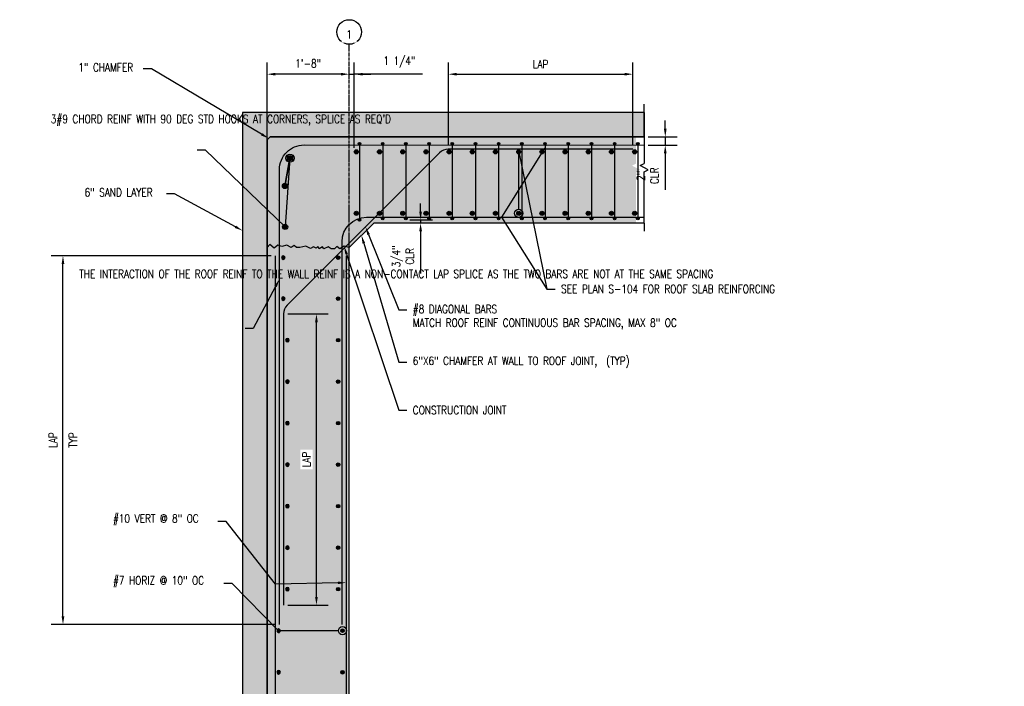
# Model space of a CAD drawing. Header units: inches. Extents: x 870 to 1996, y -84 to 460.
# Tile 19 of 20: x 1255 to 1495, y 72 to 235. Entities that reach past the tile are written whole.
import ezdxf
from ezdxf import colors
from ezdxf.entities.mleader import LeaderData, LeaderLine
from ezdxf.math import Vec2, Vec3

# ---------------------------------------------------------------- set-up
doc = ezdxf.new("R2010")
doc.units = ezdxf.units.IN
doc.header["$MEASUREMENT"] = 0
doc.linetypes.add('CENTER2', pattern=[1.125, 0.75, -0.125, 0.125, -0.125])
for name, color, linetype in [('A-DETL', 3, 'Continuous'), ('A-DETL-THIN', 1, 'Continuous'), ('A-DETL-WIDE', 5, 'Continuous'), ('A-FLOR', 173, 'Continuous'), ('A-WALL', 4, 'Continuous'), ('S-ANNO-DIMS', 1, 'Continuous'), ('S-ANNO-NOTE', 2, 'Continuous'), ('S-GRID', 1, 'CENTER2'), ('S-GRID-IDEN', 1, 'Continuous')]:
    doc.layers.add(name, color=color, linetype=linetype)
doc.layers.add('A-WALL-PATT', color=9, linetype='Continuous', true_color=0x808080)
doc.styles.add('Annotative', font='romans.shx', dxfattribs={"width": 0.8, "height": 0.125})
doc.dimstyles.new('Annotative', dxfattribs={"dimscale": 0, "dimtxt": 0.125, "dimasz": 0.125, "dimexe": 0.18, "dimexo": 0.0625, "dimgap": 0.09, "dimtad": 1, "dimdec": 3, "dimzin": 3, "dimdsep": 46, "dimlunit": 4, "dimtxsty": 'Annotative', "dimcen": 0.09, "dimclrt": 2, "dimazin": 2, "dimtfac": 1, "dimtdec": 3, "dimtmove": 0, "dimatfit": 0, "dimfxl": 1, "dimtfill": 1, "dimfrac": 2, "dimtolj": 1, "dimtzin": 0, "dimarcsym": 0})

# ---------------------------------------------------------------- blocks, each defined once
blk = doc.blocks.new('Grid - Circle 3_8_-570341-SECTION RETAINING WALL')
at = {"layer": 'S-GRID-IDEN'}
blk.add_circle((249.08, 219.98), 3, dxfattribs=at)
blk = doc.blocks.new('*D55')
at = {"layer": 'S-ANNO-DIMS', "color": 0, "lineweight": -2, "transparency": 16777216}
for p, q in [((1315.17, 202.5), (1315.17, 224.56)), ((1333.17, 221.68), (1317.17, 221.68))]:
    blk.add_line(p, q, dxfattribs=at)
at = {"layer": 'S-ANNO-DIMS', "color": 0, "transparency": 16777216}
for points in [[(1317.17, 222.01), (1317.17, 221.35), (1315.17, 221.68)], [(1333.17, 222.01), (1333.17, 221.35), (1335.17, 221.68)]]:
    blk.add_solid(points, dxfattribs=at)
at = {"layer": 'S-ANNO-DIMS', "color": 2, "lineweight": -3, "transparency": 16777216, "insert": (1325.17, 224.31), "char_height": 2, "width": 8.2186, "attachment_point": 5, "style": 'Annotative'}
blk.add_mtext('\\A1;1\'-8"', dxfattribs=at)
blk = doc.blocks.new('_DotBlank')
at = {"color": 0, "linetype": 'ByBlock', "lineweight": -2}
blk.add_line((-0.5, 0), (-1, 0), dxfattribs=at)
blk.add_circle((0, 0), 0.5, dxfattribs=at)
blk = doc.blocks.new('*D40')
at = {"layer": 'S-ANNO-DIMS', "color": 0, "lineweight": -2, "transparency": 16777216}
for p, q in [((1412.25, 208.37), (1412.25, 210.37)), ((1408.12, 206.37), (1415.13, 206.37)), ((1408.12, 204.35), (1415.13, 204.35)), ((1412.25, 206.37), (1412.25, 204.35)), ((1412.25, 202.35), (1412.25, 193.44))]:
    blk.add_line(p, q, dxfattribs=at)
at = {"layer": 'S-ANNO-DIMS', "color": 0, "transparency": 16777216}
for points in [[(1411.91, 208.37), (1412.58, 208.37), (1412.25, 206.37)], [(1411.91, 202.35), (1412.58, 202.35), (1412.25, 204.35)]]:
    blk.add_solid(points, dxfattribs=at)
at = {"layer": 'S-ANNO-DIMS', "color": 2, "lineweight": -3, "transparency": 16777216, "insert": (1407.95, 196.9), "char_height": 2, "attachment_point": 5, "rotation": 90, "style": 'Annotative'}
blk.add_mtext('\\A1;2"\\PCLR', dxfattribs=at)
blk = doc.blocks.new('*U22')
for p, q in [((0.5, 1), (-0.5, -1)), ((1, 0), (0.5, 1)), ((-13.5, 0), (-15.5, 0)), ((-13.5, 0), (-1, 0)), ((-0.5, -1), (-1, 0)), ((13.5, 0), (1, 0)), ((13.5, 0), (15.5, 0))]:
    blk.add_line(p, q)
blk = doc.blocks.new('Reinforcing Bar Section_USACE - __5-V7-INTERIOR COLUMN SECTION')
h = blk.add_hatch(color=256)
h.dxf.hatch_style = 1
h.paths.add_polyline_path([(-1177.2, 10.66, 1), (-1177.83, 10.66, 1)])
blk.add_circle((-1177.51, 10.66), 0.312)
blk = doc.blocks.new('*U29')
at = {"layer": 'A-DETL', "lineweight": -3}
blk.add_line((0, 9.13), (0, -8.5), dxfattribs=at)
for p in [(1177.51, -1.22), (1177.51, -19.47)]:
    blk.add_blockref('Reinforcing Bar Section_USACE - __5-V7-INTERIOR COLUMN SECTION', p, dxfattribs=at)
blk = doc.blocks.new('*U30')
at = {"color": 0, "linetype": 'ByBlock', "lineweight": -2, "transparency": 16777216}
for p in [(0, 0), (5.65625, 0), (11.3125, 0), (16.96875, 0), (22.625, 0), (28.28125, 0), (33.9375, 0), (39.59375, 0), (45.25, 0), (50.90625, 0), (56.5625, 0), (62.21875, 0)]:
    blk.add_blockref('*U29', p, dxfattribs=at)
blk = doc.blocks.new('Reinforcing Bar Section_USACE - __7-1491228-INTERIOR COLUMN SECTION')
h = blk.add_hatch()
h.set_pattern_fill('AR-CONC', color=256)
h.set_pattern_definition([(50, (0, 0), (7.172602, -0.62752), [0.75, -8.25]), (355, (0, 0), (-1.387513, 7.52192), [0.6, -6.6]), (100.45144, (0.598, -0.052), (5.78509, 6.8944), [0.6374, -7.01142]), (46.1842, (0, 2), (10.672413, -1.65519), [1.125, -12.375]), (96.6356, (0.889, 1.862), (9.34662, 9.74119), [0.9561, -10.51714]), (351.1842, (0, 2), (9.34662, 9.74119), [0.9, -9.9]), (21, (1, 1.5), (5.96907, -4.02619), [0.75, -8.25]), (326, (1, 1.5), (2.433153, 7.2515), [0.6, -6.6]), (71.45144, (1.4974, 1.1645), (8.402224, 3.22531), [0.6374, -7.01142]), (37.5, (0, 0), (0.1215986, 3.3289385), [0, -6.52, 0, -6.7, 0, -6.625]), (7.5, (0, 0), (2.630695, 3.944117), [0, -3.82, 0, -6.37, 0, -2.525]), (327.5, (-2.23, 0), (5.3382244, -0.2255487), [0, -2.5, 0, -7.8, 0, -10.35]), (317.5, (-3.23, 0), (5.831862, 1.00105), [0, -3.25, 0, -5.18, 0, -7.35])])
h.paths.add_polyline_path([(-1272.16, 169.11, 1), (-1273.04, 169.11, 1)])
h = blk.add_hatch(color=256)
h.dxf.hatch_style = 1
h.paths.add_polyline_path([(-1272.16, 169.11, 1), (-1273.04, 169.11, 1)])
blk.add_circle((-1272.6, 169.11), 0.438)
blk = doc.blocks.new('*D58')
at = {"layer": 'S-ANNO-DIMS', "color": 0, "lineweight": -2, "transparency": 16777216}
for p, q in [((1336.42, 203.75), (1336.42, 224.56)), ((1333.17, 221.68), (1331.17, 221.68)), ((1335.17, 221.68), (1336.42, 221.68)), ((1335.17, 221.68), (1336.42, 221.68)), ((1353.01, 221.68), (1336.42, 221.68)), ((1338.42, 221.68), (1340.42, 221.68))]:
    blk.add_line(p, q, dxfattribs=at)
at = {"layer": 'S-ANNO-DIMS', "color": 0, "transparency": 16777216}
for points in [[(1333.17, 222.01), (1333.17, 221.35), (1335.17, 221.68)], [(1338.42, 222.01), (1338.42, 221.35), (1336.42, 221.68)]]:
    blk.add_solid(points, dxfattribs=at)
at = {"layer": 'S-ANNO-DIMS', "color": 2, "transparency": 16777216, "insert": (1347.42, 224.64), "char_height": 2, "attachment_point": 5, "style": 'Annotative'}
blk.add_mtext('\\A1;1 1/4"', dxfattribs=at)
blk = doc.blocks.new('*D49')
at = {"layer": 'S-ANNO-DIMS', "color": 0, "lineweight": -2, "transparency": 16777216}
for p, q in [((1352.58, 188.16), (1352.58, 190.16)), ((1350, 186.16), (1355.46, 186.16)), ((1352.58, 186.16), (1352.58, 185.37)), ((1352.58, 183.37), (1352.58, 173.09))]:
    blk.add_line(p, q, dxfattribs=at)
at = {"layer": 'S-ANNO-DIMS', "color": 0, "transparency": 16777216}
for points in [[(1352.25, 188.16), (1352.92, 188.16), (1352.58, 186.16)], [(1352.25, 183.37), (1352.92, 183.37), (1352.58, 185.37)]]:
    blk.add_solid(points, dxfattribs=at)
at = {"layer": 'S-ANNO-DIMS', "color": 2, "transparency": 16777216, "insert": (1348.29, 177.23), "char_height": 2, "attachment_point": 5, "rotation": 90, "style": 'Annotative', "bg_fill": 3, "box_fill_scale": 1.25, "bg_fill_color": 256, "bg_fill_true_color": 13158600, "bg_fill_transparency": 0}
blk.add_mtext('\\A1;3/4"\\PCLR', dxfattribs=at)
blk = doc.blocks.new('Reinforcing Bar Section_USACE - __10')
h = blk.add_hatch(color=256)
h.dxf.hatch_style = 1
h.paths.add_polyline_path([(0.635, 0, 1), (-0.635, 0, 1)])
blk.add_circle((0, 0), 0.635)
blk = doc.blocks.new('*D81')
at = {"layer": 'S-ANNO-DIMS', "color": 0, "lineweight": -2, "transparency": 16777216}
for p, q in [((1316.17, 177.37), (1262.5, 177.37)), ((1265.38, 89.48), (1265.38, 175.37)), ((1317.17, 87.48), (1262.5, 87.48))]:
    blk.add_line(p, q, dxfattribs=at)
at = {"layer": 'S-ANNO-DIMS', "color": 0, "transparency": 16777216}
for points in [[(1265.04, 175.37), (1265.71, 175.37), (1265.38, 177.37)], [(1265.04, 89.48), (1265.71, 89.48), (1265.38, 87.48)]]:
    blk.add_solid(points, dxfattribs=at)
at = {"layer": 'S-ANNO-DIMS', "color": 2, "transparency": 16777216, "char_height": 2, "attachment_point": 5, "rotation": 90, "style": 'Annotative', "bg_fill": 3, "box_fill_scale": 1.25, "bg_fill_color": 256, "bg_fill_true_color": 13158600, "bg_fill_transparency": 0}
for s, insert in [('\\A1;LAP', (1262.94, 132.43)), ('\\A1;TYP', (1267.82, 132.43))]:
    blk.add_mtext(s, dxfattribs=dict(at, insert=insert))
blk = doc.blocks.new('*D87')
at = {"layer": 'S-ANNO-DIMS', "color": 0, "lineweight": -2, "transparency": 16777216}
for p, q in [((1320.17, 163.19), (1330.07, 163.19)), ((1327.19, 94.19), (1327.19, 161.19)), ((1320.17, 92.19), (1330.07, 92.19))]:
    blk.add_line(p, q, dxfattribs=at)
at = {"layer": 'S-ANNO-DIMS', "color": 0, "transparency": 16777216}
for points in [[(1326.86, 161.19), (1327.52, 161.19), (1327.19, 163.19)], [(1326.86, 94.19), (1327.52, 94.19), (1327.19, 92.19)]]:
    blk.add_solid(points, dxfattribs=at)
at = {"layer": 'S-ANNO-DIMS', "color": 2, "transparency": 16777216, "insert": (1324.75, 127.69), "char_height": 2, "attachment_point": 5, "rotation": 90, "style": 'Annotative', "bg_fill": 3, "box_fill_scale": 1.25, "bg_fill_color": 256, "bg_fill_true_color": 13158600, "bg_fill_transparency": 0}
blk.add_mtext('\\A1;LAP', dxfattribs=at)
blk = doc.blocks.new('*D88')
at = {"layer": 'S-ANNO-DIMS', "color": 0, "lineweight": -2, "transparency": 16777216}
for p, q in [((1359.35, 204.37), (1359.35, 224.56)), ((1404.34, 204.37), (1404.34, 224.56)), ((1361.35, 221.68), (1402.34, 221.68))]:
    blk.add_line(p, q, dxfattribs=at)
at = {"layer": 'S-ANNO-DIMS', "color": 0, "transparency": 16777216}
for points in [[(1361.35, 222.01), (1361.35, 221.35), (1359.35, 221.68)], [(1402.34, 222.01), (1402.34, 221.35), (1404.34, 221.68)]]:
    blk.add_solid(points, dxfattribs=at)
at = {"layer": 'S-ANNO-DIMS', "color": 2, "transparency": 16777216, "insert": (1381.84, 224.12), "char_height": 2, "attachment_point": 5, "style": 'Annotative', "bg_fill": 3, "box_fill_scale": 1.25, "bg_fill_color": 256, "bg_fill_true_color": 13158600, "bg_fill_transparency": 0}
blk.add_mtext('\\A1;LAP', dxfattribs=at)
blk = doc.blocks.new('Reinforcing Bar Section_USACE - __8-579028-SECTION')
blk.add_hatch(color=256).paths.add_polyline_path([(-1486.11, 168.59, 1), (-1485.11, 168.59, 1)])
blk.add_circle((-1485.61, 168.59), 0.5)
blk = doc.blocks.new('*U89')
at = {"layer": 'A-DETL', "lineweight": -3}
for p in [(1485.61, -161.09), (1485.61, -176.09)]:
    blk.add_blockref('Reinforcing Bar Section_USACE - __8-579028-SECTION', p, dxfattribs=at)
blk = doc.blocks.new('*U90')
at = {"layer": 'S-ANNO-DIMS', "color": 0, "linetype": 'ByBlock', "lineweight": -2, "transparency": 16777216}
for p in [(0, 0), (5.65625, 0), (11.3125, 0), (16.96875, 0), (22.625, 0), (28.28125, 0), (33.9375, 0), (39.59375, 0), (45.25, 0), (50.90625, 0), (56.5625, 0), (62.21875, 0), (67.875, 0)]:
    blk.add_blockref('*U89', p, dxfattribs=at)

msp = doc.modelspace()

# ---------------------------------------------------------------- hatches: boundary and pattern name
at = {"layer": 'A-WALL-PATT', "lineweight": -3}
h = msp.add_hatch(dxfattribs=at)
h.set_pattern_fill('AR-CONC', color=8, style=0)
h.set_pattern_definition([(50, (5.0706, 0), (7.172602, -0.627521), [0.75, -8.25]), (355, (5.0706, 0), (-1.387513, 7.52192), [0.6, -6.6]), (100.45144, (5.668, -0.052), (5.78509, 6.8944), [0.637402, -7.01142]), (46.1842, (5.071, 2), (10.672413, -1.655193), [1.125, -12.375]), (96.6356, (5.96, 1.862), (9.34662, 9.741186), [0.9561, -10.51714]), (351.1842, (5.071, 2), (9.34662, 9.74119), [0.9, -9.9]), (21, (6.0706, 1.5), (5.96907, -4.02619), [0.75, -8.25]), (326, (6.0706, 1.5), (2.433153, 7.2515), [0.6, -6.6]), (71.45144, (6.568, 1.1645), (8.402224, 3.22531), [0.637402, -7.01142]), (37.5, (5.0706, 0), (0.1215986, 3.3289385), [0, -6.52, 0, -6.7, 0, -6.625]), (7.5, (5.0706, 0), (2.630695, 3.944117), [0, -3.82, 0, -6.37, 0, -2.525]), (327.5, (2.8406, 0), (5.3382244, -0.2255487), [0, -2.5, 0, -7.8, 0, -10.35]), (317.5, (1.8406, 0), (5.831862, 1.00105), [0, -3.25, 0, -5.18, 0, -7.35])])
h.paths.add_polyline_path([(1315.8777, 206.375), (1315.1706, 205.6679), (1315.1706, 179.375), (1315.1706, 7.51), (1309.1706, 1.51), (1335.1706, 1.51), (1335.1706, 179.375), (1341.1706, 185.375), (1405.1327, 185.375), (1405.1327, 197.875), (1406.1327, 198.375), (1404.1327, 199.375), (1405.1327, 199.875), (1405.1327, 206.375)])

# ---------------------------------------------------------------- linework, layer by layer
at = {"layer": 'A-DETL', "lineweight": -3}
msp.add_line((1337.6707, 204.4096), (1337.6706, 186.4375), dxfattribs=at)
msp.add_lwpolyline([(1335.1706, 179.375), (1333.9193, 179.6966), (1332.9111, 179.1145), (1332.1537, 179.6448), (1331.6234, 179.1145), (1330.7546, 179.1145), (1330.0519, 179.6066), (1328.9809, 179.1071), (1328.6901, 179.6109), (1327.824, 179.1109), (1327.5086, 179.6572), (1327.0926, 179.2412), (1326.4897, 179.5485), (1325.7333, 179.1957), (1324.6195, 179.7632), (1323.1706, 179.375), (1322.3019, 179.375), (1321.7715, 179.9053), (1321.0141, 179.375), (1320.0059, 179.9571), (1318.7546, 179.6355), (1317.785, 179.9926), (1316.8665, 179.2058), (1315.8167, 180.1237), (1315.1706, 179.375)], dxfattribs=at)
at = {"layer": 'A-DETL-WIDE', "lineweight": -3}
for points in [[(1318.1706, 87.478), (1318.1706, 198.4142, -0.41431322), (1324.1727, 204.4142), (1407.1197, 204.386)], [(1404.3371, 203.3708), (1359.3484, 203.3708, 0.19891237), (1357.2271, 202.4921), (1320.0493, 165.3143, 0.19891237), (1319.1706, 163.193), (1319.1706, 92.193)], [(1333.4206, 87.478), (1333.4206, 180.7827, -0.41421356), (1339.4206, 186.7827), (1407.1197, 186.7827)], [(1302.3122, -20.6766), (1311.1706, -20.6766, 0.41421356), (1317.1706, -14.6766), (1317.1706, 177.375)], [(1334.4206, 177.375), (1334.4206, -14.9065, 0.41421356), (1340.4206, -20.9065), (1349.279, -20.9065)]]:
    msp.add_lwpolyline(points, format="xyb", dxfattribs=at)
at = {"layer": 'A-FLOR', "lineweight": -3}
for points in [[(1407.1197, 206.375), (1315.8777, 206.375), (1315.1706, 205.6679), (1315.1706, 179.375)], [(1407.1197, 185.375), (1341.1706, 185.375), (1335.1706, 179.375)]]:
    msp.add_lwpolyline(points, dxfattribs=at)
at = {"layer": 'A-WALL'}
msp.add_lwpolyline([(1315.1706, 179.375), (1315.1706, 7.51), (1309.1706, 1.51), (1335.1706, 1.51), (1335.1706, 179.375)], dxfattribs=at)

# ---------------------------------------------------------------- block references
msp.add_blockref('*U30', (1343.3408, 195.2827))
at = {"layer": 'A-DETL', "lineweight": -3}
for name, p in [('Reinforcing Bar Section_USACE - __5-V7-INTERIOR COLUMN SECTION', (2515.1838, 194.0641)), ('Reinforcing Bar Section_USACE - __10', (1320.7311, 201.1981)), ('Reinforcing Bar Section_USACE - __10', (1319.5038, 194.4002)), ('Reinforcing Bar Section_USACE - __10', (1319.5544, 184.4456)), ('Reinforcing Bar Section_USACE - __5-V7-INTERIOR COLUMN SECTION', (2515.1835, 175.467)), ('Reinforcing Bar Section_USACE - __7-1491228-INTERIOR COLUMN SECTION', (2605.083, 7.8282)), ('Reinforcing Bar Section_USACE - __7-1491228-INTERIOR COLUMN SECTION', (2605.083, -2.1718)), ('Reinforcing Bar Section_USACE - __7-1491228-INTERIOR COLUMN SECTION', (2605.083, -12.2968)), ('Reinforcing Bar Section_USACE - __7-1491228-INTERIOR COLUMN SECTION', (2605.083, -22.4218)), ('Reinforcing Bar Section_USACE - __7-1491228-INTERIOR COLUMN SECTION', (2605.083, -32.5468)), ('Reinforcing Bar Section_USACE - __7-1491228-INTERIOR COLUMN SECTION', (2605.083, -42.6718)), ('Reinforcing Bar Section_USACE - __7-1491228-INTERIOR COLUMN SECTION', (2605.083, -52.7968)), ('Reinforcing Bar Section_USACE - __7-1491228-INTERIOR COLUMN SECTION', (2605.083, -62.9218)), ('Reinforcing Bar Section_USACE - __7-1491228-INTERIOR COLUMN SECTION', (2605.083, -73.0468)), ('Reinforcing Bar Section_USACE - __7-1491228-INTERIOR COLUMN SECTION', (2606.1455, -83.1718)), ('Reinforcing Bar Section_USACE - __7-1491228-INTERIOR COLUMN SECTION', (2606.1455, -93.2968))]:
    msp.add_blockref(name, p, dxfattribs=at)
at = {"layer": 'A-DETL', "lineweight": -3, "xscale": -1}
for p in [(46.5082, 7.8282), (46.5082, -2.1718), (47.5082, -12.2968), (47.5082, -22.4218), (47.5082, -32.5468), (47.5082, -42.6718), (47.5082, -52.7968), (47.5082, -62.9218), (47.5082, -73.0468), (45.3722, -83.1718), (45.3722, -93.2968)]:
    msp.add_blockref('Reinforcing Bar Section_USACE - __7-1491228-INTERIOR COLUMN SECTION', p, dxfattribs=at)
at = {"layer": 'A-DETL-THIN', "rotation": 270}
msp.add_blockref('*U22', (1407.1197, 198.875), dxfattribs=at)
at = {"layer": 'S-GRID-IDEN', "lineweight": -3}
msp.add_blockref('Grid - Circle 3_8_-570341-SECTION RETAINING WALL', (1086.0932, 12), dxfattribs=at)

# ---------------------------------------------------------------- dimensions: what is measured, and where the dimension line sits
at = {"layer": 'S-ANNO-DIMS'}
dim = msp.add_linear_dim(base=(1336.4206, 221.6791), p1=(1335.1706, 172.4824), p2=(1336.4206, 202.7513), dimstyle='Annotative', override={"dimpost": '\\X', "dimse1": 1, "dimtfill": 0}, dxfattribs=at)
dim.commit()
dim.dimension.update_dxf_attribs({"geometry": '*D58', "text_midpoint": (1347.4204, 218.7991), "dimtype": 160})
at = {"layer": 'S-ANNO-DIMS', "lineweight": -3}
dim = msp.add_linear_dim(base=(1315.1706, 221.6791), p1=(1335.1706, 172.4824), p2=(1315.1706, 201.5), dimstyle='Annotative', override={"dimpost": '\\X', "dimse1": 1, "dimtfill": 0}, dxfattribs=at)
dim.commit()
dim.dimension.update_dxf_attribs({"geometry": '*D55', "text_midpoint": (1325.1706, 224.3096)})
dim = msp.add_linear_dim(base=(1412.2476, 204.3542), p1=(1407.1197, 206.375), p2=(1407.1197, 204.3542), angle=90, text='<>\\PCLR', dimstyle='Annotative', override={"dimpost": '\\X', "dimtfill": 0}, dxfattribs=at)
dim.commit()
dim.dimension.update_dxf_attribs({"geometry": '*D40', "text_midpoint": (1407.9505, 196.8951)})

# ---------------------------------------------------------------- leaders
at = {"layer": 'S-ANNO-NOTE', "lineweight": -3}
ml = msp.add_multileader_mtext('Standard', dxfattribs=at)
ml.set_content('1" CHAMFER', color=256, style='Annotative')
ml.set_leader_properties(color=1, linetype='ByLayer', lineweight=-1)
ml.build(insert=Vec2(0, 0))
ml.multileader.update_dxf_attribs({"text_right_attachment_type": 3, "dogleg_length": 0.125, "arrow_head_size": 2, "scale": 16})
ctx = ml.context
ctx.base_point, ctx.scale, ctx.char_height, ctx.arrow_head_size, ctx.landing_gap_size, ctx.plane_origin = Vec3(1267.6766, 223.3473), 16, 2, 2, 1.44, Vec3(1318.2905, 205.8471)
ctx.right_attachment = 3
notes = []
notes.append((ctx, [(0, (1, 1, 0), (1286.9566, 222.9664), (-1, 0), 2, [(0, [(1315.5242, 206.0214)], 0, [])])]))
ctx.mtext.insert, ctx.mtext.width, ctx.mtext.defined_height, ctx.mtext.flow_direction = Vec3(1269.1166, 224.3473), 34.61305, 4.6939, 5
ml = msp.add_multileader_mtext('Standard', dxfattribs=at)
ml.set_content("3#9 CHORD REINF WITH 90 DEG STD HOOKS AT CORNERS, SPLICE AS REQ'D", color=256, style='Annotative')
ml.set_leader_properties(color=1, linetype='ByLayer', lineweight=-1)
ml.set_arrow_properties(name='DOTBLANK')
ml.build(insert=Vec2(0, 0))
ml.multileader.update_dxf_attribs({"text_right_attachment_type": 3, "dogleg_length": 0.125, "arrow_head_size": 2, "scale": 16})
ctx = ml.context
ctx.base_point, ctx.scale, ctx.char_height, ctx.arrow_head_size, ctx.landing_gap_size, ctx.plane_origin = Vec3(1260.9719, 210.5605), 16, 2, 2, 1.44, Vec3(1318.3035, 190.2043)
ctx.right_attachment = 3
notes.append((ctx, [(0, (1, 1, 0), (1300.1376, 203.1319), (-1, 0), 2, [(3, [(1320.7311, 201.1981), (1319.5038, 194.4002), (1320.7311, 201.1981), (1319.5544, 184.4456)], 0, [])])]))
ctx.mtext.insert, ctx.mtext.width, ctx.mtext.defined_height, ctx.mtext.flow_direction = Vec3(1262.4119, 211.7509), 35.31043, 11.3038, 5
ml = msp.add_multileader_mtext('Standard', dxfattribs=at)
ml.set_content('\\pxt3.2,6.4,9.6,12.8,16,19.2,22.4,25.6,28.8,32,35.2,38.4,41.6,44.8,48,51.2,54.4,57.6,60.8,64,67.2,70.4,73.6,76.8,80,83.2,86.4,89.6,92.8,96,99.2,102.4;{\\C256;SEE PLAN S-104 FOR ROOF SLAB REINFORCING }', color=256, style='Annotative')
ml.set_leader_properties(color=1, linetype='ByLayer', lineweight=-1)
ml.build(insert=Vec2(0, 0))
ml.multileader.update_dxf_attribs({"text_right_attachment_type": 3, "dogleg_length": 0.125, "arrow_head_size": 2, "scale": 16})
ctx = ml.context
ctx.base_point, ctx.scale, ctx.char_height, ctx.arrow_head_size, ctx.landing_gap_size, ctx.plane_origin = Vec3(1385.4048, 169.2826), 16, 2, 2, 1.44, Vec3(1361.7626, 204.0565)
ctx.right_attachment = 3
notes.append((ctx, [(0, (1, 1, 0), (1383.4048, 169.2826), (1, 0), 2, [(2, [(1383.3047, 204.3623), (1372.2766, 186.7827)], 0, [])])]))
ctx.mtext.insert, ctx.mtext.width, ctx.mtext.defined_height, ctx.mtext.flow_direction = Vec3(1386.8448, 170.2826), 34.61305, 4.6939, 5
at = {"layer": 'S-ANNO-NOTE'}
ml = msp.add_multileader_mtext('Standard', dxfattribs=at)
ml.set_content('', color=256, style='Annotative')
ml.set_leader_properties(color=1, linetype='ByLayer', lineweight=-1)
ml.set_arrow_properties(name='DOTBLANK')
ml.build(insert=Vec2(0, 0))
ml.multileader.update_dxf_attribs({"has_dogleg": 0, "text_right_attachment_type": 3, "dogleg_length": 0.125, "arrow_head_size": 2, "scale": 16})
ctx = ml.context
ctx.base_point, ctx.scale, ctx.char_height, ctx.arrow_head_size, ctx.landing_gap_size, ctx.plane_origin = Vec3(1383.4048, 169.2826), 16, 2, 2, 1.44, Vec3(1363.3099, 170.8693)
ctx.right_attachment = 3
notes.append((ctx, [(0, (1, 1, 0), (1381.4048, 169.2826), (1, 0), 2, [(1, [(1376.5144, 187.7501), (1376.5144, 202.7513)], 0, [])])]))
ctx.mtext.insert, ctx.mtext.flow_direction = Vec3(1384.8448, 170.2826), 5
at = {"layer": 'S-ANNO-NOTE', "lineweight": -3}
ml = msp.add_multileader_mtext('Standard', dxfattribs=at)
ml.set_content('6" SAND LAYER', color=256, style='Annotative')
ml.set_leader_properties(color=1, linetype='ByLayer', lineweight=-1)
ml.build(insert=Vec2(0, 0))
ml.multileader.update_dxf_attribs({"text_right_attachment_type": 3, "dogleg_length": 0.125, "arrow_head_size": 2, "scale": 16})
ctx = ml.context
ctx.base_point, ctx.scale, ctx.char_height, ctx.arrow_head_size, ctx.landing_gap_size, ctx.plane_origin = Vec3(1269.2004, 192.849), 16, 2, 2, 1.44, Vec3(1317.2585, 193.5687)
ctx.right_attachment = 3
notes.append((ctx, [(0, (1, 1, 0), (1292.5947, 192.468), (-1, 0), 2, [(0, [(1309.1706, 183.5176)], 0, [])])]))
ctx.mtext.insert, ctx.mtext.width, ctx.mtext.defined_height, ctx.mtext.flow_direction = Vec3(1270.6404, 193.849), 28.405907, 4.6939, 5
ml = msp.add_multileader_mtext('Standard', dxfattribs=at)
ml.set_content('#8 DIAGONAL BARS\\PMATCH ROOF REINF CONTINUOUS BAR SPACING, MAX 8" OC', color=256, style='Annotative')
ml.set_leader_properties(color=1, linetype='ByLayer', lineweight=-1)
ml.build(insert=Vec2(0, 0))
ml.multileader.update_dxf_attribs({"text_right_attachment_type": 3, "dogleg_length": 0.125, "arrow_head_size": 2, "scale": 16})
ctx = ml.context
ctx.base_point, ctx.scale, ctx.char_height, ctx.arrow_head_size, ctx.landing_gap_size, ctx.plane_origin = Vec3(1349.2383, 164.2017), 16, 2, 2, 1.44, Vec3(1341.6896, 153.1655)
ctx.right_attachment = 3
notes.append((ctx, [(0, (1, 1, 0), (1347.2383, 164.2017), (1, 0), 2, [(0, [(1339.161, 184.426)], 0, [])])]))
ctx.mtext.insert, ctx.mtext.width, ctx.mtext.defined_height, ctx.mtext.flow_direction = Vec3(1350.6783, 165.3922), 40.308821, 4.6939, 5
ml = msp.add_multileader_mtext('Standard', dxfattribs=at)
ml.set_content('6"X6" CHAMFER AT WALL TO ROOF JOINT,  (TYP)', color=256, style='Annotative')
ml.set_leader_properties(color=1, linetype='ByLayer', lineweight=-1)
ml.build(insert=Vec2(0, 0))
ml.multileader.update_dxf_attribs({"text_right_attachment_type": 3, "dogleg_length": 0.125, "arrow_head_size": 2, "scale": 16})
ctx = ml.context
ctx.base_point, ctx.scale, ctx.char_height, ctx.arrow_head_size, ctx.landing_gap_size, ctx.plane_origin = Vec3(1349.2383, 151.4303), 16, 2, 2, 1.44, Vec3(1343.8533, 135.2072)
ctx.right_attachment = 3
notes.append((ctx, [(0, (1, 1, 0), (1347.2383, 151.4303), (1, 0), 2, [(0, [(1338.1706, 182.375)], 0, [])])]))
ctx.mtext.insert, ctx.mtext.width, ctx.mtext.defined_height, ctx.mtext.flow_direction = Vec3(1350.6783, 152.7637), 34.61305, 4.6939, 5
ml = msp.add_multileader_mtext('Standard', dxfattribs=at)
ml.set_content('CONSTRUCTION JOINT', color=256, style='Annotative')
ml.set_leader_properties(color=1, linetype='ByLayer', lineweight=-1)
ml.build(insert=Vec2(0, 0))
ml.multileader.update_dxf_attribs({"text_right_attachment_type": 3, "dogleg_length": 0.125, "arrow_head_size": 2, "scale": 16})
ctx = ml.context
ctx.base_point, ctx.scale, ctx.char_height, ctx.arrow_head_size, ctx.landing_gap_size, ctx.plane_origin = Vec3(1349.2383, 139.7524), 16, 2, 2, 1.44, Vec3(1317.2585, 182.9543)
ctx.right_attachment = 3
notes.append((ctx, [(1, (1, 1, 0), (1347.2383, 139.7524), (1, 0), 2, [(0, [(1333.9193, 179.6966)], 0, [])])]))
ctx.mtext.insert, ctx.mtext.width, ctx.mtext.defined_height, ctx.mtext.flow_direction = Vec3(1350.6783, 140.7524), 18.341546, 4.6939, 5
ml = msp.add_multileader_mtext('Standard', dxfattribs=at)
ml.set_content('\\pxt3.2,6.4,9.6,12.8,16,19.2,22.4,25.6,28.8,32,35.2,38.4,41.6,44.8,48,51.2,54.4,57.6,60.8,64,67.2,70.4,73.6,76.8,80,83.2,86.4,89.6,92.8,96,99.2,102.4;SEE NOTE 9 ON SHEET S-104 FOR DROP PANEL BAR SIZES AND QUANTITIES', color=256, style='Annotative')
ml.set_leader_properties(color=1, linetype='ByLayer', lineweight=-1)
ml.build(insert=Vec2(0, 0))
ml.multileader.update_dxf_attribs({"text_right_attachment_type": 3, "dogleg_length": 0.125, "arrow_head_size": 2, "scale": 16})
ctx = ml.context
ctx.base_point, ctx.scale, ctx.char_height, ctx.arrow_head_size, ctx.landing_gap_size, ctx.plane_origin = Vec3(1063.7456, 140.2144), 16, 2, 2, 1.44, Vec3(1034.3156, 137.9692)
ctx.right_attachment = 3
notes.append((ctx, [(0, (1, 1, 0), (1061.7456, 140.2144), (1, 0), 2, [(1, [(1050.6436, 174.75)], 0, [])])]))
ctx.mtext.insert, ctx.mtext.width, ctx.mtext.defined_height, ctx.mtext.flow_direction = Vec3(1065.1856, 141.3096), 34.61305, 4.6939, 5
ml = msp.add_multileader_mtext('Standard', dxfattribs=at)
ml.set_content('TERMINATE SPIRAL 2" BELOW BOTTOM OF DROP PANEL ELEVATION', color=256, style='Annotative')
ml.set_leader_properties(color=1, lineweight=-1)
ml.build(insert=Vec2(0, 0))
ml.multileader.update_dxf_attribs({"text_right_attachment_type": 3, "dogleg_length": 0.125, "arrow_head_size": 2, "scale": 16})
ctx = ml.context
ctx.base_point, ctx.scale, ctx.char_height, ctx.arrow_head_size, ctx.landing_gap_size, ctx.plane_origin = Vec3(1063.7456, 125.1122), 16, 2, 2, 1.44, Vec3(1038.7809, 126.8498)
ctx.right_attachment = 3
notes.append((ctx, [(0, (1, 1, 0), (1061.7456, 125.1122), (1, 0), 2, [(0, [(1018.5774, 171.0625)], 0, [])])]))
ctx.mtext.insert, ctx.mtext.width, ctx.mtext.defined_height, ctx.mtext.flow_direction = Vec3(1065.1856, 126.1122), 33.949788, 8.4339, 5
ml = msp.add_multileader_mtext('Standard', dxfattribs=at)
ml.set_content('#4 CLOSED TIES @ 6" OC', color=256, style='Annotative')
ml.set_leader_properties(color=1, linetype='ByLayer', lineweight=-1)
ml.build(insert=Vec2(0, 0))
ml.multileader.update_dxf_attribs({"text_right_attachment_type": 3, "dogleg_length": 0.125, "arrow_head_size": 2, "scale": 16})
ctx = ml.context
ctx.base_point, ctx.scale, ctx.char_height, ctx.arrow_head_size, ctx.landing_gap_size, ctx.plane_origin = Vec3(927.7413, 160.3206), 16, 2, 2, 1.44, Vec3(891.3838, 130.0598)
ctx.right_attachment = 3
notes.append((ctx, [(1, (1, 1, 0), (952.4308, 156.2254), (-1, 0), 2, [(0, [(959.1262, 166.125)], 0, [])])]))
ctx.mtext.insert, ctx.mtext.width, ctx.mtext.defined_height, ctx.mtext.flow_direction = Vec3(929.1813, 161.3206), 21.407139, 7.612, 5
ml = msp.add_multileader_mtext('Standard', dxfattribs=at)
ml.set_content('\\pxt3.2,6.4,9.6,12.8,16,19.2,22.4,25.6,28.8,32,35.2,38.4,41.6,44.8,48,51.2,54.4,57.6,60.8,64,67.2,70.4,73.6,76.8,80,83.2,86.4,89.6,92.8,96,99.2,102.4;{\\C256;CONSTRUCTION\\PJOINT}', color=256, style='Annotative')
ml.set_leader_properties(color=1, linetype='ByLayer', lineweight=-1)
ml.build(insert=Vec2(0, 0))
ml.multileader.update_dxf_attribs({"text_right_attachment_type": 3, "dogleg_length": 0.125, "arrow_head_size": 2, "scale": 16})
ctx = ml.context
ctx.base_point, ctx.scale, ctx.char_height, ctx.arrow_head_size, ctx.landing_gap_size, ctx.plane_origin = Vec3(1063.7456, 105.4837), 16, 2, 2, 1.44, Vec3(1026.4923, 101.1773)
ctx.right_attachment = 3
notes.append((ctx, [(0, (1, 1, 0), (1061.7456, 105.4837), (1, 0), 2, [(0, [(1018.9898, 129.7655)], 0, [])])]))
ctx.mtext.insert, ctx.mtext.width, ctx.mtext.defined_height, ctx.mtext.flow_direction = Vec3(1065.1856, 106.4837), 34.61305, 4.6939, 5
ml = msp.add_multileader_mtext('Standard', dxfattribs=at)
ml.set_content('#10 VERT @ 8" OC', color=256, style='Annotative')
ml.set_leader_properties(color=1, linetype='ByLayer', lineweight=-1)
ml.build(insert=Vec2(0, 0))
ml.multileader.update_dxf_attribs({"text_right_attachment_type": 3, "dogleg_length": 0.125, "arrow_head_size": 2, "scale": 16})
ctx = ml.context
ctx.base_point, ctx.scale, ctx.char_height, ctx.arrow_head_size, ctx.landing_gap_size, ctx.plane_origin = Vec3(1276.126, 112.9775), 16, 2, 2, 1.44, Vec3(1349.4363, 90.5738)
ctx.right_attachment = 3
notes.append((ctx, [(1, (1, 1, 0), (1305.1584, 112.5966), (-1, 0), 2, [(1, [(1334.4206, 97.6621), (1317.1706, 97.2839)], 0, [])])]))
ctx.mtext.insert, ctx.mtext.width, ctx.mtext.defined_height, ctx.mtext.flow_direction = Vec3(1277.566, 114.3109), 32.798912, 4.6939, 5
ml = msp.add_multileader_mtext('Standard', dxfattribs=at)
ml.set_content('#7 HORIZ @ 10" OC', color=256, style='Annotative')
ml.set_leader_properties(color=1, linetype='ByLayer', lineweight=-1)
ml.set_arrow_properties(name='DOTBLANK')
ml.build(insert=Vec2(0, 0))
ml.multileader.update_dxf_attribs({"text_right_attachment_type": 3, "dogleg_length": 0.125, "arrow_head_size": 2, "scale": 16})
ctx = ml.context
ctx.base_point, ctx.scale, ctx.char_height, ctx.arrow_head_size, ctx.landing_gap_size, ctx.plane_origin = Vec3(1276.126, 97.8686), 16, 2, 2, 1.44, Vec3(1354.8268, 75.4476)
ctx.right_attachment = 3
notes.append((ctx, [(1, (1, 1, 0), (1306.606, 97.4876), (-1, 0), 2, [(1, [(1333.5456, 85.9375), (1317.9721, 85.9375)], 0, [])])]))
ctx.mtext.insert, ctx.mtext.width, ctx.mtext.defined_height, ctx.mtext.flow_direction = Vec3(1277.566, 99.2019), 34.404205, 4.6939, 5
for ctx, leaders in notes:
    for number, flags, end, landing, length, lines in leaders:
        leader = LeaderData()
        leader.index, (leader.has_last_leader_line, leader.has_dogleg_vector, leader.attachment_direction) = number, flags
        leader.last_leader_point, leader.dogleg_vector, leader.dogleg_length = Vec3(end), Vec3(landing), length
        for number, points, colour, breaks in lines:
            line = LeaderLine()
            line.index, line.vertices, line.color, line.breaks = number, Vec3.list(points), colors.encode_raw_color(colour), breaks
            leader.lines.append(line)
        ctx.leaders.append(leader)

# ---------------------------------------------------------------- next in the draw order: texts
at = {"layer": 'S-GRID-IDEN', "lineweight": -3, "insert": (1335.1547, 231.3734), "char_height": 2, "width": 1.632756, "attachment_point": 5, "line_spacing_factor": 0.981704, "style": 'Annotative', "bg_fill": 2}
msp.add_mtext('\\pxqc,t3.2,6.4,9.6,12.8,16,19.2,22.4,25.6,28.8,32,35.2,38.4,41.6,44.8,48,51.2,54.4,57.6,60.8,64,67.2,70.4,73.6,76.8,80,83.2,86.4,89.6,92.8,96,99.2,102.4;{1}', dxfattribs=at)

# ---------------------------------------------------------------- next in the draw order: dimensions: what is measured, and where the dimension line sits
at = {"layer": 'S-ANNO-DIMS'}
dim = msp.add_linear_dim(base=(1404.3371, 221.6791), p1=(1359.3484, 203.3708), p2=(1404.3371, 203.3708), text='LAP', dimstyle='Annotative', override={"dimpost": '\\X'}, dxfattribs=at)
dim.commit()
dim.dimension.update_dxf_attribs({"geometry": '*D88', "text_midpoint": (1381.8428, 224.1191)})
for base, p1, p2, text, override, picture, middle in [((1352.583, 185.375), (1348.9969, 186.1577), (1348.9969, 185.375), '<>\\PCLR', {"dimpost": '\\X', "dimse2": 1}, '*D49', (1348.2858, 177.2302)), ((1265.3762, 177.375), (1318.1706, 87.478), (1317.1706, 177.375), 'LAP\\XTYP', {"dimpost": '\\X'}, '*D81', (1265.3762, 132.4265))]:
    dim = msp.add_linear_dim(base=base, p1=p1, p2=p2, angle=90, text=text, dimstyle='Annotative', override=override, dxfattribs=at)
    dim.commit()
    dim.dimension.update_dxf_attribs({"geometry": picture, "text_midpoint": middle})

# ---------------------------------------------------------------- next in the draw order: linework, layer by layer
at = {"layer": 'S-GRID', "lineweight": -3}
msp.add_line((1335.1706, -5.6105), (1335.1706, 228.9767), dxfattribs=at)

# ---------------------------------------------------------------- next in the draw order: block references
at = {"layer": 'S-ANNO-DIMS'}
msp.add_blockref('*U90', (1336.9206, 195.2507), dxfattribs=at)

# ---------------------------------------------------------------- next in the draw order: dimensions: what is measured, and where the dimension line sits
dim = msp.add_linear_dim(base=(1327.1895, 163.193), p1=(1319.1706, 92.193), p2=(1319.1706, 163.193), angle=90, text='LAP', dimstyle='Annotative', override={"dimpost": '\\X'}, dxfattribs=at)
dim.commit()
dim.dimension.update_dxf_attribs({"geometry": '*D87', "text_midpoint": (1324.7495, 127.693)})

# ---------------------------------------------------------------- next in the draw order: hatches: boundary and pattern name
at = {"layer": 'A-WALL-PATT', "lineweight": -3}
h = msp.add_hatch(dxfattribs=at)
h.set_pattern_fill('AR-SAND', color=8)
h.paths.add_polyline_path([(1315.1706, 22.8722), (1315.1706, 205.6679), (1315.8777, 206.375), (1407.1197, 206.375), (1407.1197, 212.375), (1309.1706, 212.375), (1309.1706, 28.8722), (1306.6853, 28.8722), (1266.7431, 28.8722), (1266.7431, -28.5004), (1272.7331, -28.5004), (1272.7331, 22.8722)])

# ---------------------------------------------------------------- next in the draw order: linework, layer by layer
at = {"layer": 'A-DETL', "lineweight": -3}
msp.add_lwpolyline([(1315.1706, 22.8722), (1315.1706, 205.6679), (1315.8777, 206.375), (1407.1197, 206.375), (1407.1197, 212.375), (1309.1706, 212.375), (1309.1706, 28.8722), (1306.6853, 28.8722), (1266.7431, 28.8722), (1266.7431, -28.5004), (1272.7331, -28.5004), (1272.7331, 22.8722)], close=True, dxfattribs=at)

# ---------------------------------------------------------------- next in the draw order: leaders
at = {"layer": 'S-ANNO-NOTE', "lineweight": -3}
ml = msp.add_multileader_mtext('Standard', dxfattribs=at)
ml.set_content('THE INTERACTION OF THE ROOF REINF TO THE WALL REINF IS A NON-CONTACT LAP SPLICE AS THE TWO BARS ARE NOT AT THE SAME SPACING', color=256, style='Annotative')
ml.set_leader_properties(color=1, linetype='ByLayer', lineweight=-1)
ml.build(insert=Vec2(0, 0))
ml.multileader.update_dxf_attribs({"text_right_attachment_type": 3, "dogleg_length": 0.125, "arrow_head_size": 2, "scale": 16})
ctx = ml.context
ctx.base_point, ctx.scale, ctx.char_height, ctx.arrow_head_size, ctx.landing_gap_size, ctx.plane_origin = Vec3(1267.8974, 172.9563), 16, 2, 2, 1.44, Vec3(1317.2585, 163.6254)
ctx.right_attachment = 3
notes = []
notes.append((ctx, [(0, (1, 1, 0), (1311.787, 159.6229), (-1, 0), 2, [(0, [(1318.1706, 171.673)], 0, [])])]))
ctx.mtext.insert, ctx.mtext.width, ctx.mtext.defined_height, ctx.mtext.flow_direction = Vec3(1269.3374, 173.9563), 38.999973, 4.6939, 5
for ctx, leaders in notes:
    for number, flags, end, landing, length, lines in leaders:
        leader = LeaderData()
        leader.index, (leader.has_last_leader_line, leader.has_dogleg_vector, leader.attachment_direction) = number, flags
        leader.last_leader_point, leader.dogleg_vector, leader.dogleg_length = Vec3(end), Vec3(landing), length
        for number, points, colour, breaks in lines:
            line = LeaderLine()
            line.index, line.vertices, line.color, line.breaks = number, Vec3.list(points), colors.encode_raw_color(colour), breaks
            leader.lines.append(line)
        ctx.leaders.append(leader)

doc.saveas('drawing.dxf')
